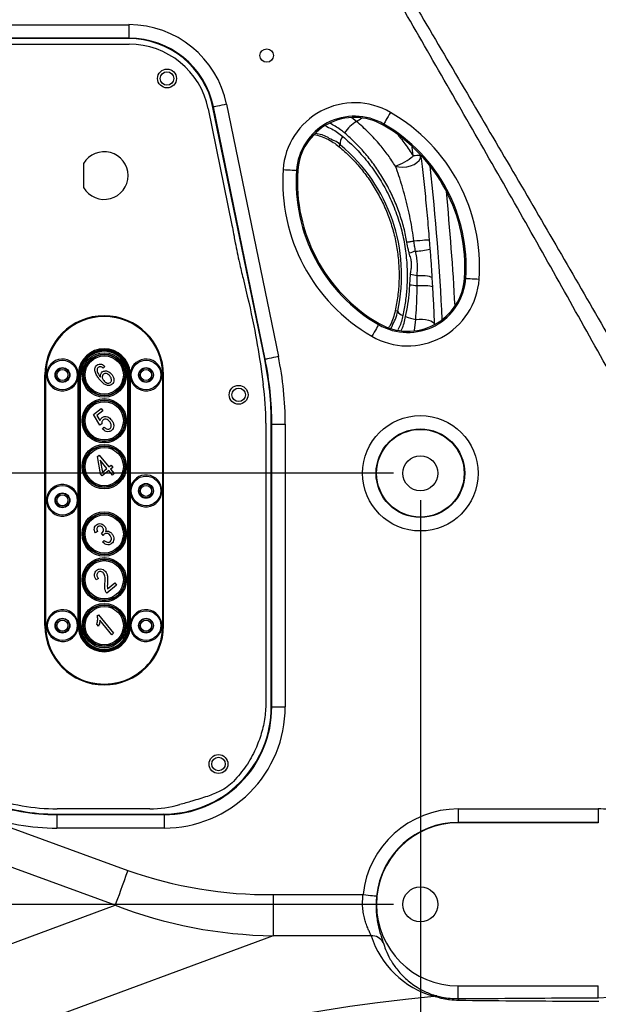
# Model space of a CAD drawing. Extents: x 0 to 4205, y 0 to 2970.
# Tile 5 of 67: x 761 to 976, y 989 to 1355. Entities that reach past the tile are written whole.
import ezdxf

# ---------------------------------------------------------------- set-up
doc = ezdxf.new("R2010")
doc.units = 0
doc.header["$LTSCALE"] = 5
doc.layers.get('0').update_dxf_attribs({"linetype": 'CONTINUOUS'})
doc.styles.add('SLDTEXTSTYLE0', font='TXT', dxfattribs={"width": 0.605})
doc.dimstyles.new('SLDDIMSTYLE0', dxfattribs={"dimtxt": 25, "dimasz": 25, "dimexe": 0, "dimexo": 0.0625, "dimgap": 6.25, "dimtad": 1, "dimdec": 1, "dimrnd": 1e-09, "dimzin": 12, "dimtxsty": 'SLDTEXTSTYLE0', "dimsah": 1, "dimcen": 0.09, "dimazin": 3, "dimtfac": 1, "dimtofl": 0, "dimtmove": 0, "dimatfit": 3, "dimtolj": 1, "dimtzin": 12})

# ---------------------------------------------------------------- blocks, each defined once
blk = doc.blocks.new('_D')
at = {"color": 7, "linetype": 'CONTINUOUS'}
for p, q in [((519.74, 1176.46), (519.74, 634.76)), ((909.74, 1176.46), (909.74, 634.76)), ((519.74, 642.26), (909.74, 642.26))]:
    blk.add_line(p, q, dxfattribs=at)
for points in [[(519.74, 642.26), (544.74, 638.51), (544.74, 646.01)], [(909.74, 642.26), (884.74, 646.01), (884.74, 638.51)]]:
    blk.add_solid(points, dxfattribs=at)
at = {"color": 7, "linetype": 'CONTINUOUS', "insert": (686.09, 674.48), "char_height": 25, "attachment_point": 1, "style": 'SLDTEXTSTYLE0'}
blk.add_mtext('390', dxfattribs=at)
blk = doc.blocks.new('_D_1')
at = {"color": 7, "linetype": 'CONTINUOUS'}
for p, q in [((509.74, 1186.46), (346.71, 1186.46)), ((354.21, 1186.46), (354.21, 1026.46)), ((899.74, 1026.46), (346.71, 1026.46))]:
    blk.add_line(p, q, dxfattribs=at)
for points in [[(354.21, 1186.46), (350.46, 1161.46), (357.96, 1161.46)], [(354.21, 1026.46), (357.96, 1051.46), (350.46, 1051.46)]]:
    blk.add_solid(points, dxfattribs=at)
at = {"color": 7, "linetype": 'CONTINUOUS', "insert": (321.99, 1077.81), "char_height": 25, "attachment_point": 1, "rotation": 90, "style": 'SLDTEXTSTYLE0'}
blk.add_mtext('160', dxfattribs=at)
blk = doc.blocks.new('_D_2')
at = {"color": 7, "linetype": 'CONTINUOUS'}
for p, q in [((909.74, 1016.46), (909.74, 634.76)), ((989.74, 1016.46), (989.74, 634.76)), ((909.74, 642.26), (989.74, 642.26))]:
    blk.add_line(p, q, dxfattribs=at)
for points in [[(909.74, 642.26), (934.74, 638.51), (934.74, 646.01)], [(989.74, 642.26), (964.74, 646.01), (964.74, 638.51)]]:
    blk.add_solid(points, dxfattribs=at)
at = {"color": 7, "linetype": 'CONTINUOUS', "insert": (930.64, 674.48), "char_height": 25, "attachment_point": 1, "style": 'SLDTEXTSTYLE0'}
blk.add_mtext('80', dxfattribs=at)
blk = doc.blocks.new('_D_5')
at = {"color": 7, "linetype": 'CONTINUOUS'}
for p, q in [((574.74, 1586.46), (346.71, 1586.46)), ((354.21, 1586.46), (354.21, 1186.46)), ((899.74, 1186.46), (346.71, 1186.46))]:
    blk.add_line(p, q, dxfattribs=at)
for points in [[(354.21, 1586.46), (350.46, 1561.46), (357.96, 1561.46)], [(354.21, 1186.46), (357.96, 1211.46), (350.46, 1211.46)]]:
    blk.add_solid(points, dxfattribs=at)
at = {"color": 7, "linetype": 'CONTINUOUS', "insert": (321.99, 1357.81), "char_height": 25, "attachment_point": 1, "rotation": 90, "style": 'SLDTEXTSTYLE0'}
blk.add_mtext('400', dxfattribs=at)

msp = doc.modelspace()

# ---------------------------------------------------------------- linework, layer by layer
at = {"color": 8, "linetype": 'CONTINUOUS'}
for p, q in [((667.45, 1352.92), (801.64, 1352.92)), ((801.64, 1352.92), (801.64, 1347.93)), ((801.64, 1347.93), (667.45, 1347.93)), ((801.5, 1347.76), (801.64, 1347.93)), ((837.83, 1323.4), (857.05, 1229.76)), ((832.94, 1322.4), (832.8, 1322.23)), ((852.16, 1228.76), (832.94, 1322.4)), ((886.05, 1317.04), (884.26, 1318.31)), ((895.92, 1315.65), (896.16, 1316.06)), ((880.02, 1308.29), (879.51, 1307.71)), ((907.08, 1304.19), (906.65, 1307.5)), ((864.25, 1298.81), (863.77, 1298.84)), ((913.01, 1273.15), (913.29, 1269.68)), ((905.8, 1256.42), (906.05, 1260.39)), ((908.5, 1256.15), (908.54, 1259.86)), ((914.02, 1258.98), (914.22, 1255.56)), ((926.12, 1258.86), (926.59, 1258.82)), ((901.32, 1246.56), (900.4, 1246.73)), ((907.53, 1239.48), (907.99, 1243.56)), ((894.45, 1242.01), (894.21, 1241.6)), ((851.99, 1228.74), (852.16, 1228.76)), ((770.76, 1222.92), (770.46, 1222.92)), ((770.76, 1129.92), (770.76, 1222.92)), ((783.1, 1222.92), (782.75, 1222.92)), ((782.75, 1177.54), (782.75, 1221.8)), ((783.1, 1129.92), (783.1, 1222.92)), ((783.31, 1222.92), (783.1, 1222.92)), ((783.66, 1222.92), (783.31, 1222.92)), ((783.31, 1129.92), (783.31, 1222.92)), ((783.66, 1129.92), (783.66, 1222.92)), ((801.25, 1222.92), (801.6, 1222.92)), ((801.25, 1129.92), (801.25, 1222.92)), ((801.6, 1129.92), (801.6, 1222.92)), ((801.6, 1222.92), (801.81, 1222.92)), ((801.81, 1129.92), (801.81, 1222.92)), ((801.81, 1222.92), (802.16, 1222.92)), ((802.16, 1181.04), (802.16, 1221.8)), ((814.16, 1222.92), (814.46, 1222.92)), ((814.16, 1129.92), (814.16, 1222.92)), ((854.61, 1204.66), (854.44, 1204.64)), ((854.61, 1099.73), (854.61, 1204.66)), ((854.61, 1204.66), (859.6, 1204.66)), ((859.6, 1204.66), (859.6, 1099.73)), ((802.16, 1131.04), (802.16, 1178.8)), ((782.75, 1131.04), (782.75, 1175.3)), ((770.76, 1129.92), (770.46, 1129.92)), ((783.1, 1129.92), (782.75, 1129.92)), ((783.31, 1129.92), (783.1, 1129.92)), ((783.66, 1129.92), (783.31, 1129.92)), ((801.25, 1129.92), (801.6, 1129.92)), ((801.6, 1129.92), (801.81, 1129.92)), ((801.81, 1129.92), (802.16, 1129.92)), ((814.16, 1129.92), (814.46, 1129.92)), ((556.85, 1128.03), (801.23, 1039.08)), ((796.53, 1026.16), (552.15, 1115.11)), ((854.44, 1099.91), (854.61, 1099.73)), ((854.61, 1099.73), (859.6, 1099.73)), ((774.95, 1059.96), (774.92, 1059.79)), ((774.92, 1059.79), (814.66, 1059.79)), ((774.92, 1059.79), (774.92, 1054.8)), ((814.66, 1059.79), (814.49, 1059.96)), ((814.66, 1059.79), (814.66, 1054.8)), ((923.74, 1061.89), (923.74, 1056.89)), ((923.74, 1061.89), (975.74, 1061.89)), ((975.74, 1061.89), (975.74, 1056.89)), ((923.74, 1056.89), (923.74, 1056.72)), ((975.74, 1056.89), (923.74, 1056.89)), ((975.74, 1056.89), (975.74, 1056.72)), ((814.66, 1054.8), (774.92, 1054.8)), ((855.12, 1030.09), (888.5, 1030.09)), ((855.12, 1030.09), (855.12, 1014.85)), ((703.65, 991.77), (796.53, 1026.16)), ((855.12, 1014.85), (768.2, 982.66)), ((891.46, 1014.85), (855.12, 1014.85)), ((923.74, 991.49), (923.74, 996.2)), ((975.74, 991.81), (975.74, 996.2)), ((975.74, 991.81), (979.81, 992.08))]:
    msp.add_line(p, q, dxfattribs=at)
at = {"color": 7, "linetype": 'CONTINUOUS'}
for p, q in [((801.5, 1347.76), (667.57, 1347.76)), ((667.67, 1345.68), (801.67, 1345.68)), ((831.03, 1321.7), (839.81, 1278.51)), ((851.99, 1228.74), (832.8, 1322.23)), ((784.81, 1301.37), (784.81, 1292.47)), ((839.81, 1278.51), (839.98, 1277.66)), ((792.67, 1226.13), (792.03, 1225.46)), ((850.37, 1227.12), (851.45, 1219.42)), ((770.46, 1129.92), (770.46, 1222.92)), ((782.75, 1221.8), (782.75, 1222.92)), ((802.16, 1221.8), (802.16, 1222.92)), ((814.46, 1129.92), (814.46, 1222.92)), ((788.53, 1208.25), (791.28, 1210.47)), ((791.92, 1209.68), (789.77, 1207.93)), ((791.28, 1210.47), (791.92, 1209.68)), ((790.83, 1204.32), (788.53, 1208.25)), ((789.77, 1207.93), (790.88, 1206.04)), ((791.62, 1204.79), (790.83, 1204.32)), ((791.86, 1202.87), (792.49, 1203.53)), ((852.46, 1205.05), (852.46, 1102.04)), ((854.44, 1099.91), (854.44, 1204.64)), ((789.93, 1192.68), (790.6, 1193.22)), ((791.09, 1186.28), (789.93, 1192.68)), ((790.6, 1193.22), (794.19, 1188.79)), ((793.48, 1188.21), (790.98, 1191.3)), ((790.98, 1191.3), (791.79, 1186.84)), ((791.79, 1186.84), (793.48, 1188.21)), ((794.19, 1188.79), (794.99, 1189.44)), ((795.63, 1188.64), (794.84, 1187.99)), ((794.84, 1187.99), (796.2, 1186.31)), ((794.99, 1189.44), (795.63, 1188.64)), ((791.73, 1185.48), (791.09, 1186.28)), ((794.13, 1187.42), (791.73, 1185.48)), ((795.49, 1185.73), (794.13, 1187.42)), ((796.2, 1186.31), (795.49, 1185.73)), ((802.16, 1178.8), (802.16, 1181.04)), ((782.75, 1175.3), (782.75, 1177.54)), ((790, 1164.79), (789.22, 1164.3)), ((791.48, 1164.23), (791.6, 1164.3)), ((792.04, 1163.35), (791.48, 1164.23)), ((791.86, 1160.87), (792.49, 1161.53)), ((790.29, 1147.43), (789.51, 1146.95)), ((796.99, 1144.95), (793.36, 1142.01)), ((793.69, 1143.59), (796.34, 1145.74)), ((796.34, 1145.74), (796.99, 1144.95)), ((789.89, 1133.6), (790.35, 1133.97)), ((790.35, 1133.97), (795.92, 1127.08)), ((782.75, 1129.92), (782.75, 1131.04)), ((790.3, 1129.69), (789.66, 1130.49)), ((795.22, 1126.51), (790.86, 1131.89)), ((802.16, 1129.92), (802.16, 1131.04)), ((795.92, 1127.08), (795.22, 1126.51)), ((774.95, 1059.96), (814.49, 1059.96)), ((809.36, 1061.92), (775.04, 1061.92)), ((975.74, 1056.72), (923.74, 1056.72)), ((923.74, 996.2), (975.74, 996.2))]:
    msp.add_line(p, q, dxfattribs=at)
at = {"color": 8, "linetype": 'CONTINUOUS', "flags": 128}
for points in [[(837.83, 1323.4), (836.91, 1323.21), (836.02, 1323.03), (835.19, 1322.86), (834.46, 1322.71), (833.85, 1322.59), (833.38, 1322.49), (833.08, 1322.43), (832.94, 1322.4)], [(898.66, 1320.37), (898.2, 1319.57), (897.75, 1318.8), (897.34, 1318.08), (896.97, 1317.45), (896.65, 1316.91), (896.41, 1316.49), (896.24, 1316.2), (896.16, 1316.06)], [(870.8, 1312.61), (873.12, 1312.12), (875.39, 1311.2), (875.39, 1311.2)], [(875.39, 1311.2), (875.39, 1311.2), (875.42, 1311.19), (875.42, 1311.19)], [(875.42, 1311.19), (875.42, 1311.19), (875.46, 1311.17), (875.46, 1311.17)], [(900.5, 1300.43), (901.8, 1300.14), (903.23, 1300.06), (904.69, 1300.2), (906.11, 1300.54), (907.39, 1301.07), (908.46, 1301.76), (909.26, 1302.56), (909.73, 1303.43), (909.84, 1304.31)], [(858.8, 1299.18), (859.72, 1299.11), (860.61, 1299.05), (861.44, 1299), (862.18, 1298.95), (862.8, 1298.91), (863.28, 1298.87), (863.61, 1298.85), (863.77, 1298.84)], [(904.76, 1272.22), (905.05, 1272.28), (905.35, 1272.33), (905.67, 1272.39), (905.99, 1272.45), (906.32, 1272.52), (906.66, 1272.58), (907, 1272.64), (907.34, 1272.71)], [(907.34, 1272.71), (908.44, 1272.79), (909.5, 1272.88), (910.47, 1272.95), (911.32, 1273.02), (912.02, 1273.08), (912.54, 1273.12), (912.88, 1273.14), (913.01, 1273.15)], [(908.54, 1259.86), (909.61, 1259.88), (910.62, 1259.86), (911.55, 1259.8), (912.37, 1259.7), (913.04, 1259.56), (913.55, 1259.39), (913.88, 1259.2), (914.02, 1258.98)], [(926.59, 1258.82), (926.76, 1258.81), (927.09, 1258.79), (927.57, 1258.76), (928.19, 1258.71), (928.93, 1258.66), (929.76, 1258.61), (930.64, 1258.55), (931.56, 1258.49)], [(908.5, 1256.15), (909.61, 1256.19), (910.66, 1256.19), (911.64, 1256.16), (912.49, 1256.1), (913.2, 1256), (913.73, 1255.88), (914.08, 1255.73), (914.22, 1255.56)], [(907.99, 1243.56), (909.25, 1243.63), (910.49, 1243.6), (911.66, 1243.49), (912.71, 1243.3), (913.59, 1243.03), (914.26, 1242.71), (914.7, 1242.33), (914.89, 1241.93)], [(894.21, 1241.6), (894.12, 1241.46), (893.96, 1241.17), (893.71, 1240.75), (893.4, 1240.22), (893.03, 1239.58), (892.62, 1238.86), (892.17, 1238.09), (891.71, 1237.29)], [(898.74, 1240.13), (899.31, 1241.07), (899.31, 1241.07), (899.31, 1241.07)], [(857.05, 1229.76), (856.13, 1229.57), (855.24, 1229.39), (854.41, 1229.22), (853.68, 1229.07), (853.07, 1228.94), (852.6, 1228.85), (852.3, 1228.79), (852.16, 1228.76)], [(801.23, 1039.08), (800.53, 1037.15), (799.84, 1035.24), (799.17, 1033.4), (798.53, 1031.65), (797.94, 1030.03), (797.4, 1028.56), (796.93, 1027.26), (796.53, 1026.16)], [(888.5, 1030.09), (889.44, 1029.99), (890.34, 1029.9), (891.18, 1029.81), (891.92, 1029.73), (892.54, 1029.67), (893.01, 1029.62), (893.33, 1029.59), (893.46, 1029.58)], [(863.64, 985.54), (873.52, 987.15), (883.58, 988.64), (893.81, 990.01), (904.19, 991.26), (914.7, 992.38)]]:
    msp.add_lwpolyline(points, dxfattribs=at)
at = {"color": 7, "linetype": 'CONTINUOUS'}
for centre, radius in [((852.74, 1341.46), 2.5), ((815.75, 1332.96), 3.5), ((815.74, 1332.96), 2.5), ((776.96, 1222.92), 5.5), ((807.96, 1222.92), 5.5), ((776.96, 1222.92), 2.75), ((776.96, 1222.92), 2.6), ((776.96, 1222.92), 2.05), ((807.96, 1222.92), 2.75), ((807.96, 1222.92), 2.6), ((807.96, 1222.92), 2.05), ((842.3, 1215.58), 3.5), ((842.34, 1215.56), 2.5), ((909.74, 1186.46), 16.26), ((909.74, 1186.46), 6.5), ((807.96, 1179.92), 5.5), ((776.96, 1176.42), 5.5), ((807.96, 1179.92), 2.75), ((807.96, 1179.92), 2.6), ((807.96, 1179.92), 2.05), ((776.96, 1176.42), 2.75), ((776.96, 1176.42), 2.6), ((776.96, 1176.42), 2.05), ((776.96, 1129.92), 5.5), ((807.96, 1129.92), 5.5), ((776.96, 1129.92), 2.75), ((776.96, 1129.92), 2.6), ((776.96, 1129.92), 2.05), ((807.96, 1129.92), 2.75), ((807.96, 1129.92), 2.6), ((807.96, 1129.92), 2.05), ((834.84, 1078.56), 3.5), ((834.84, 1078.56), 2.5), ((909.74, 1026.46), 6.5)]:
    msp.add_circle(centre, radius, dxfattribs=at)
at = {"color": 8, "linetype": 'CONTINUOUS'}
for centre, radius in [((792.46, 1222.92), 8.23), ((792.46, 1222.92), 7.75), ((792.46, 1222.92), 7.59), ((792.46, 1222.92), 7.1), ((792.46, 1205.92), 8.23), ((792.46, 1205.92), 7.75), ((792.46, 1205.92), 7.59), ((792.46, 1205.92), 7.1), ((909.74, 1186.46), 21.43), ((909.74, 1186.46), 16.43), ((792.46, 1188.92), 8.23), ((792.46, 1188.92), 7.75), ((792.46, 1188.92), 7.59), ((792.46, 1188.92), 7.1), ((792.46, 1163.92), 8.23), ((792.46, 1163.92), 7.75), ((792.46, 1163.92), 7.59), ((792.46, 1163.92), 7.1), ((792.46, 1146.92), 8.23), ((792.46, 1146.92), 7.75), ((792.46, 1146.92), 7.59), ((792.46, 1146.92), 7.1), ((792.46, 1129.92), 8.23), ((792.46, 1129.92), 7.75), ((792.46, 1129.92), 7.59), ((792.46, 1129.92), 7.1)]:
    msp.add_circle(centre, radius, dxfattribs=at)
at = {"color": 7, "linetype": 'CONTINUOUS'}
for centre, radius, start, end in [((770.76, 1129.92), 337.75, 0, 175.4304), ((584.79, 1586.3), 239.84, 254.1839, 330.156), ((584.76, 1586.34), 239.78, 254.2024, 330.1403), ((584.79, 1586.31), 239.59, 254.2139, 330.1262), ((801.5, 1315.81), 31.95, 11.5851, 90.0147), ((801.68, 1315.73), 29.95, 11.4846, 90.0154), ((885.33, 1297.37), 21.13, 59.8906, 176.1092), ((865.38, 1262.99), 60.88, 356.1092, 59.8908), ((792.46, 1296.92), 8.85, 210.185, 149.815), ((924.98, 1294.68), 60.88, 176.1092, 239.8908), ((905.04, 1260.29), 21.13, 239.8906, 356.1093), ((792.46, 1222.92), 22, 0.0001, 179.9999), ((734.61, 1204.64), 119.83, 359.9999, 11.6002), ((792.46, 1222.92), 9.71, 174.7739, 179.9993), ((776.96, 1222.92), 5.9, 349.068, 8.623), ((807.96, 1222.92), 5.9, 171.3761, 190.9345), ((792.44, 1222.92), 9.73, 0.0065, 5.2242), ((749.22, 1205.05), 103.24, 360, 8.0001), ((807.96, 1179.92), 5.9, 169.0658, 190.9342), ((776.96, 1176.42), 5.9, 349.0658, 10.9342), ((770.76, 1129.92), 337.75, 250.2449, 360), ((792.46, 1129.92), 22, 180, 0), ((776.96, 1129.92), 5.9, 351.3768, 10.9323), ((792.46, 1129.92), 9.71, 180, 185.2268), ((807.96, 1129.92), 5.9, 169.0652, 188.6241), ((792.44, 1129.92), 9.73, 354.7751, 359.9942), ((814.51, 1099.89), 39.93, 269.9731, 0.0269), ((774.94, 1136.85), 76.89, 249.9996, 270.0004), ((775.04, 1136.87), 74.95, 249.9998, 270.0002), ((809.36, 1101.97), 40.05, 269.9975, 286.0622), ((923.74, 1026.46), 30.26, 90, 270)]:
    msp.add_arc(centre, radius, start, end, dxfattribs=at)
at = {"color": 8, "linetype": 'CONTINUOUS'}
for centre, radius, start, end in [((584.79, 1586.3), 238.1, 254.39, 329.9499), ((801.64, 1315.99), 36.94, 11.5857, 90.0143), ((801.66, 1316), 31.93, 11.5606, 90.0394), ((885.33, 1297.37), 26.58, 59.8907, 176.1092), ((865.38, 1262.99), 66.33, 356.1092, 59.8908), ((885.33, 1297.37), 21.6, 59.8908, 176.1093), ((892.06, 1306.49), 12.14, 119.6826, 149.0874), ((882.49, 1324.66), 8.41, 295.0227, 311.1168), ((865.38, 1262.99), 61.35, 356.1092, 59.8907), ((883.74, 1308.95), 3.78, 138.2953, 190.0719), ((840.07, 1259.96), 62.7, 347.6556, 50.4178), ((893.55, 1320.26), 21.01, 289.3127, 310.0897), ((909.12, 1289.26), 15.07, 87.2562, 97.7857), ((924.98, 1294.68), 66.33, 176.1092, 239.8908), ((924.98, 1294.68), 61.35, 176.1092, 239.8909), ((-80.8, 1193.97), 999.88, 2.83864, 6.11085), ((-80.8, 1193.97), 1004.88, 3.11239, 5.54775), ((922.23, 1222.65), 48.4, 107.1807, 110.1035), ((907.42, 1290.93), 22.05, 271.339, 285.4295), ((905.04, 1260.29), 26.58, 239.8909, 356.1092), ((905.04, 1260.29), 21.6, 239.8908, 356.1091), ((911.23, 1278.63), 18.96, 254.1459, 261.8351), ((909.6, 1281.65), 25.52, 261.4228, 267.5264), ((903.96, 1247.91), 2.97, 207.1632, 256.3236), ((792.46, 1222.92), 21.7, 0.0001, 179.9999), ((910.21, 1259.17), 15.76, 247.8483, 261.9088), ((792.46, 1222.92), 9.71, 5.2295, 174.7705), ((792.46, 1222.92), 9.35, 0.0002, 179.9998), ((792.46, 1222.92), 9.15, 0, 180), ((792.46, 1222.92), 8.79, 0.0001, 179.9999), ((776.96, 1222.92), 5.9, 8.6247, 349.0663), ((807.96, 1222.92), 5.9, 190.9346, 171.3761), ((734.79, 1204.66), 119.82, 359.9993, 11.6006), ((734.78, 1204.66), 124.83, 359.9999, 11.6001), ((807.96, 1179.92), 5.9, 190.9341, 169.0659), ((776.96, 1176.42), 5.9, 10.934, 349.066), ((776.96, 1129.92), 5.9, 10.9334, 351.3756), ((807.96, 1129.92), 5.9, 188.6236, 169.0657), ((792.46, 1129.92), 21.7, 179.9999, 0.0001), ((792.46, 1129.92), 9.35, 179.9998, 0.0002), ((792.46, 1129.92), 9.15, 180, 0), ((792.46, 1129.92), 8.79, 179.9997, 0.0003), ((792.46, 1129.92), 9.71, 185.2291, 354.7709), ((814.7, 1099.7), 39.91, 269.9469, 0.0531), ((814.68, 1099.71), 44.92, 269.9738, 0.0261), ((774.91, 1136.67), 76.88, 249.9979, 270.0021), ((774.91, 1136.68), 81.89, 249.9997, 270.0003), ((923.74, 1026.46), 35.43, 90, 174.1235), ((975.74, 1026.45), 35.43, 83.6942, 89.9993), ((923.74, 1026.46), 30.43, 89.9999, 174.1236), ((853.79, 1187.96), 157.88, 250.5578, 270.4827), ((857.15, 1182.61), 167.78, 248.8221, 269.3071), ((891.68, 1010.02), 4.83, 28.7382, 92.5702), ((924.01, 1025.27), 34.18, 197.7536, 254.1966), ((915.47, 990.16), 2.35, 81.081, 109.0757), ((922.98, 990.7), 1.09, 4.7639, 46.1882)]:
    msp.add_arc(centre, radius, start, end, dxfattribs=at)
for points, knots in [([(979.63, 1224.53), (968.71, 1244.09), (946.87, 1283.2), (913.33, 1341.43), (883.16, 1394.18), (862.41, 1430.24), (851.42, 1449.78), (848.19, 1455.66), (846.7, 1458.82), (846.59, 1459.05)], [0, 0, 0, 0, 0.249202, 0.498414, 0.747627, 0.925394, 0.961211, 0.997125, 1, 1, 1, 1]), ([(851.03, 1457.99), (852.18, 1455.83), (854.79, 1450.88), (865.67, 1432.16), (886.63, 1396.23), (917.43, 1343.73), (951.58, 1285.83), (973.95, 1246.99), (985.14, 1227.57)], [0, 0, 0, 0, 0.02758, 0.06299, 0.243533, 0.495692, 0.74785, 1, 1, 1, 1]), ([(881.64, 1312.73), (881.14, 1313.14), (879.45, 1314.54), (877.52, 1315.6), (876.17, 1316.35)], [0, 0, 0, 0, 0.296592, 1, 1, 1, 1]), ([(900.5, 1300.43), (899.6, 1301.78), (897.82, 1304.48), (894.53, 1308.64), (890.68, 1312.91), (887.59, 1315.67), (886.05, 1317.04)], [0, 0, 0, 0, 0.219583, 0.43874, 0.719427, 1, 1, 1, 1]), ([(874.48, 1315.34), (875.3, 1315), (877.63, 1314.03), (879.63, 1312.47), (880.92, 1311.47)], [0, 0, 0, 0, 0.352527, 1, 1, 1, 1]), ([(904.76, 1272.22), (904.6, 1273.07), (904.09, 1275.77), (902.91, 1280.26), (901.04, 1285.67), (898.7, 1290.94), (895.96, 1295.95), (892.89, 1300.61), (889.49, 1304.95), (885.77, 1309.04), (883.02, 1311.5), (881.64, 1312.73)], [0, 0, 0, 0, 0.054221, 0.173543, 0.292405, 0.414922, 0.536539, 0.652153, 0.766854, 0.883856, 1, 1, 1, 1]), ([(901.51, 1311.82), (901.8, 1311.48), (903.26, 1309.78), (905.1, 1307.21), (906.58, 1304.95), (907.08, 1304.19)], [0, 0, 0, 0, 0.140398, 0.712377, 1, 1, 1, 1]), ([(880.02, 1308.29), (880.02, 1308.29), (879.48, 1309.01), (877.91, 1310.01), (876, 1310.45), (875.46, 1311.17), (875.46, 1311.17)], [0, 0, 0, 0, 0.000014, 0.501011, 0.999986, 1, 1, 1, 1]), ([(880.92, 1311.47), (882.65, 1309.92), (886.13, 1306.82), (890.72, 1301.47), (894.81, 1295.64), (898.26, 1289.32), (901.06, 1282.59), (903.09, 1275.76), (904.34, 1268.94), (904.91, 1262.24), (904.83, 1255.98), (904.27, 1250.24), (903.59, 1246.76), (903.25, 1245.03)], [0, 0, 0, 0, 0.094354, 0.189899, 0.286156, 0.38395, 0.483001, 0.582301, 0.673706, 0.765226, 0.855699, 0.92836, 1, 1, 1, 1]), ([(909.84, 1304.31), (910.01, 1302.96), (910.37, 1300.12), (910.87, 1295.8), (911.35, 1291.33), (911.97, 1285.22), (912.53, 1279.15), (912.9, 1274.59), (913.01, 1273.15)], [0, 0, 0, 0, 0.130443, 0.274236, 0.416211, 0.561218, 0.862094, 1, 1, 1, 1]), ([(907.34, 1272.71), (907.15, 1274.04), (906.56, 1278.16), (905.18, 1284.99), (903.41, 1291.69), (901.8, 1296.82), (900.93, 1299.24), (900.5, 1300.43)], [0, 0, 0, 0, 0.1414609, 0.4360793, 0.7305119, 0.8669225, 1, 1, 1, 1]), ([(905.59, 1268.1), (905.49, 1268.52), (905.15, 1269.89), (904.92, 1271.27), (904.76, 1272.22)], [0, 0, 0, 0, 0.312559, 1, 1, 1, 1]), ([(907.93, 1268.89), (907.82, 1269.52), (907.59, 1270.79), (907.42, 1272.07), (907.34, 1272.71)], [0, 0, 0, 0, 0.498645, 1, 1, 1, 1]), ([(906.05, 1260.39), (906.09, 1260.63), (906.2, 1261.41), (906.42, 1262.74), (906.57, 1264.48), (906.17, 1266.28), (905.79, 1267.49), (905.59, 1268.1)], [0, 0, 0, 0, 0.090658, 0.301444, 0.516504, 0.75477, 1, 1, 1, 1]), ([(908.54, 1259.86), (908.58, 1260.59), (908.66, 1262.05), (908.67, 1264.3), (908.4, 1266.59), (908.09, 1268.12), (907.93, 1268.89)], [0, 0, 0, 0, 0.24045, 0.482941, 0.741167, 1, 1, 1, 1]), ([(904.27, 1244.57), (904.57, 1246.12), (905.17, 1249.24), (905.62, 1253.21), (905.75, 1255.62), (905.8, 1256.42)], [0, 0, 0, 0, 0.395646, 0.799002, 1, 1, 1, 1]), ([(907.99, 1243.56), (908.11, 1245.16), (908.36, 1248.39), (908.5, 1252.59), (908.5, 1255.19), (908.5, 1256.15)], [0, 0, 0, 0, 0.381069, 0.770231, 1, 1, 1, 1]), ([(914.22, 1255.56), (914.35, 1253.27), (914.6, 1248.73), (914.79, 1244.18), (914.89, 1241.93)], [0, 0, 0, 0, 0.503534, 1, 1, 1, 1]), ([(899.35, 1241.14), (899.35, 1241.14), (899.57, 1242.02), (900.67, 1243.66), (901.07, 1245.56), (901.32, 1246.56), (901.32, 1246.56)], [0, 0, 0, 0, 0.000011, 0.467714, 0.999989, 1, 1, 1, 1]), ([(903.25, 1245.03), (902.9, 1243.52), (902.46, 1241.66), (901.59, 1239.97), (901.42, 1239.65)], [0, 0, 0, 0, 0.8128451, 1, 1, 1, 1]), ([(902.65, 1239.44), (902.72, 1239.59), (903.51, 1241.2), (903.91, 1242.97), (904.27, 1244.57)], [0, 0, 0, 0, 0.091025, 1, 1, 1, 1]), ([(899.31, 1241.07), (899.31, 1241.07), (899.31, 1241.08), (899.32, 1241.09), (899.33, 1241.1), (899.33, 1241.1)], [0, 0, 0, 0, 0.001693, 0.998439, 1, 1, 1, 1]), ([(899.33, 1241.1), (899.33, 1241.1), (899.33, 1241.12), (899.34, 1241.13), (899.35, 1241.14), (899.35, 1241.14)], [0, 0, 0, 0, 0.001458, 0.998542, 1, 1, 1, 1]), ([(891.46, 1014.85), (891.31, 1015.19), (890.94, 1016.01), (890.33, 1017.37), (889.68, 1019.04), (889.08, 1020.94), (888.61, 1023.04), (888.32, 1025.29), (888.25, 1027.67), (888.41, 1029.27), (888.5, 1030.09)], [0, 0, 0, 0, 0.072128, 0.170609, 0.283839, 0.413101, 0.548286, 0.693124, 0.844779, 1, 1, 1, 1]), ([(893.46, 1029.58), (893.39, 1028.66), (893.25, 1026.84), (893.31, 1024.16), (893.55, 1021.63), (893.94, 1019.25), (894.44, 1017.11), (894.98, 1015.21), (895.49, 1013.66), (895.79, 1012.73), (895.92, 1012.34)], [0, 0, 0, 0, 0.157657, 0.310492, 0.457721, 0.59231, 0.722165, 0.83263, 0.930237, 1, 1, 1, 1]), ([(895.92, 1012.34), (896.21, 1011.44), (896.92, 1009.29), (898.54, 1005.93), (900.97, 1002.28), (903.66, 999.44), (906.26, 997.23), (908.62, 995.6), (911.05, 994.29), (913.5, 993.21), (915.02, 992.74), (915.84, 992.48)], [0, 0, 0, 0, 0.0967074, 0.2322817, 0.3790832, 0.5438395, 0.630611, 0.7269604, 0.837118, 0.9131526, 1, 1, 1, 1]), ([(924.07, 990.79), (922.9, 990.84), (921.14, 990.92), (918.81, 991.3), (916.84, 991.72), (915.49, 992.14), (914.7, 992.38)], [0, 0, 0, 0, 0.366963, 0.555932, 0.741527, 1, 1, 1, 1]), ([(915.84, 992.48), (916.48, 992.32), (918.09, 991.91), (920.73, 991.55), (922.73, 991.51), (923.74, 991.49)], [0, 0, 0, 0, 0.248898, 0.623109, 1, 1, 1, 1]), ([(923.74, 991.49), (930.34, 991.54), (943.56, 991.64), (960.89, 991.75), (971.63, 991.79), (975.74, 991.81)], [0, 0, 0, 0, 0.380743, 0.762824, 1, 1, 1, 1]), ([(975.97, 990.4), (971.89, 990.41), (961.19, 990.46), (943.89, 990.57), (930.67, 990.71), (924.07, 990.79)], [0, 0, 0, 0, 0.236106, 0.618281, 1, 1, 1, 1])]:
    msp.add_open_spline(points, degree=3, knots=knots, dxfattribs=at)
at = {"color": 7, "linetype": 'CONTINUOUS'}
for points, knots in [([(870.42, 1312.17), (871.19, 1311.98), (872.79, 1311.57), (875.13, 1310.58), (877.43, 1309.32), (878.82, 1308.25), (879.51, 1307.71)], [0, 0, 0, 0, 0.233107, 0.484249, 0.743347, 1, 1, 1, 1]), ([(879.51, 1307.71), (880.93, 1306.46), (883.74, 1303.99), (887.46, 1299.88), (890.82, 1295.48), (893.81, 1290.75), (896.38, 1285.69), (898.49, 1280.38), (900.12, 1274.88), (901.22, 1269.24), (901.81, 1263.56), (901.87, 1257.88), (901.45, 1252.24), (900.75, 1248.56), (900.4, 1246.73)], [0, 0, 0, 0, 0.083876, 0.165324, 0.245011, 0.328949, 0.412786, 0.496, 0.581607, 0.666179, 0.750149, 0.83423, 0.917642, 1, 1, 1, 1]), ([(839.98, 1277.66), (840.19, 1276.61), (840.56, 1274.72), (840.91, 1272.83), (841.07, 1271.99)], [0, 0, 0, 0, 0.559995, 1, 1, 1, 1]), ([(841.07, 1271.99), (841.56, 1269.52), (842.44, 1265.11), (843.49, 1260.74), (843.96, 1258.81)], [0, 0, 0, 0, 0.559988, 1, 1, 1, 1]), ([(913.29, 1269.68), (913.35, 1268.79), (913.49, 1267.02), (913.68, 1264.35), (913.86, 1261.67), (913.97, 1259.88), (914.02, 1258.98)], [0, 0, 0, 0, 0.248559, 0.49695, 0.749628, 1, 1, 1, 1]), ([(843.96, 1258.81), (845.37, 1252.94), (847.88, 1242.45), (849.61, 1231.8), (850.37, 1227.12)], [0, 0, 0, 0, 0.559941, 1, 1, 1, 1]), ([(900.4, 1246.73), (900.16, 1245.83), (899.69, 1244.02), (898.82, 1241.93), (898.14, 1240.81), (897.94, 1240.48)], [0, 0, 0, 0, 0.414906, 0.829826, 1, 1, 1, 1]), ([(790.74, 1221.25), (790.43, 1221.65), (789.82, 1222.44), (789.09, 1223.76), (788.89, 1225.03), (789.2, 1226.01), (789.55, 1226.37), (789.73, 1226.54)], [0, 0, 0, 0, 0.250981, 0.501583, 0.750199, 0.875093, 1, 1, 1, 1]), ([(789.73, 1226.54), (790, 1226.71), (790.52, 1227.04), (791.68, 1226.95), (792.3, 1226.44), (792.67, 1226.13)], [0, 0, 0, 0, 0.280045, 0.560137, 1, 1, 1, 1]), ([(790.22, 1225.76), (790.11, 1225.65), (789.89, 1225.43), (789.76, 1224.87), (789.82, 1224.48), (789.87, 1224.23)], [0, 0, 0, 0, 0.27963, 0.559595, 1, 1, 1, 1]), ([(789.87, 1224.23), (790.04, 1223.8), (790.34, 1223.02), (790.86, 1222.36), (791.09, 1222.07)], [0, 0, 0, 0, 0.55904, 1, 1, 1, 1]), ([(791.14, 1225.97), (790.96, 1225.99), (790.62, 1226.02), (790.34, 1225.84), (790.22, 1225.76)], [0, 0, 0, 0, 0.559391, 1, 1, 1, 1]), ([(791.09, 1222.07), (791.07, 1222.27), (791.02, 1222.68), (791.17, 1223.41), (791.53, 1223.81), (791.74, 1224.05)], [0, 0, 0, 0, 0.281184, 0.56199, 1, 1, 1, 1]), ([(792.03, 1225.46), (791.88, 1225.59), (791.62, 1225.81), (791.29, 1225.92), (791.14, 1225.97)], [0, 0, 0, 0, 0.5607073, 1, 1, 1, 1]), ([(791.74, 1224.05), (792.07, 1224.23), (792.74, 1224.57), (794.11, 1224.29), (794.79, 1223.61), (795.2, 1223.19)], [0, 0, 0, 0, 0.278654, 0.559657, 1, 1, 1, 1]), ([(795.35, 1219.47), (795.16, 1219.34), (794.77, 1219.09), (793.84, 1218.95), (792.7, 1219.31), (791.64, 1220.2), (791.04, 1220.9), (790.74, 1221.25)], [0, 0, 0, 0, 0.125043, 0.250031, 0.498594, 0.749069, 1, 1, 1, 1]), ([(792.17, 1223.23), (792.01, 1223.03), (791.69, 1222.65), (791.68, 1221.71), (792.03, 1221.17), (792.25, 1220.84)], [0, 0, 0, 0, 0.278771, 0.559734, 1, 1, 1, 1]), ([(794.51, 1222.59), (794.34, 1222.78), (794, 1223.16), (793.36, 1223.48), (792.69, 1223.54), (792.35, 1223.33), (792.17, 1223.23)], [0, 0, 0, 0, 0.281173, 0.561, 0.780868, 1, 1, 1, 1]), ([(792.25, 1220.84), (792.43, 1220.64), (792.79, 1220.24), (793.47, 1219.92), (794.18, 1219.84), (794.55, 1220.05), (794.74, 1220.15)], [0, 0, 0, 0, 0.281069, 0.561086, 0.781243, 1, 1, 1, 1]), ([(794.74, 1220.15), (794.85, 1220.28), (795.08, 1220.54), (795.15, 1221.05), (795.07, 1221.79), (794.74, 1222.26), (794.51, 1222.59)], [0, 0, 0, 0, 0.185989, 0.37295, 0.560248, 1, 1, 1, 1]), ([(795.2, 1223.19), (795.42, 1222.87), (795.86, 1222.24), (796.13, 1221.17), (795.99, 1220.15), (795.56, 1219.7), (795.35, 1219.47)], [0, 0, 0, 0, 0.280799, 0.561115, 0.780613, 1, 1, 1, 1]), ([(790.88, 1206.04), (790.99, 1206.27), (791.18, 1206.68), (791.52, 1206.99), (791.67, 1207.13)], [0, 0, 0, 0, 0.55982, 1, 1, 1, 1]), ([(792.05, 1206.26), (791.94, 1206.15), (791.73, 1205.94), (791.54, 1205.42), (791.59, 1205.03), (791.62, 1204.79)], [0, 0, 0, 0, 0.280159, 0.560778, 1, 1, 1, 1]), ([(791.67, 1207.13), (792, 1207.3), (792.66, 1207.65), (794.03, 1207.37), (794.71, 1206.69), (795.12, 1206.28)], [0, 0, 0, 0, 0.27874, 0.559659, 1, 1, 1, 1]), ([(794.44, 1205.66), (794.27, 1205.86), (793.92, 1206.24), (793.26, 1206.56), (792.57, 1206.58), (792.22, 1206.37), (792.05, 1206.26)], [0, 0, 0, 0, 0.281033, 0.56058, 0.780381, 1, 1, 1, 1]), ([(795.12, 1206.28), (795.35, 1205.94), (795.82, 1205.26), (796.06, 1204.13), (795.89, 1203.04), (795.43, 1202.58), (795.2, 1202.35)], [0, 0, 0, 0, 0.280734, 0.560869, 0.7804, 1, 1, 1, 1]), ([(795.2, 1202.35), (794.89, 1202.16), (794.29, 1201.8), (792.96, 1201.91), (792.28, 1202.51), (791.86, 1202.87)], [0, 0, 0, 0, 0.279952, 0.560384, 1, 1, 1, 1]), ([(792.49, 1203.53), (792.66, 1203.39), (792.99, 1203.09), (793.56, 1202.82), (794.16, 1202.78), (794.46, 1202.96), (794.61, 1203.05)], [0, 0, 0, 0, 0.281118, 0.561124, 0.780996, 1, 1, 1, 1]), ([(794.61, 1203.05), (794.74, 1203.18), (794.99, 1203.45), (795.1, 1204), (795.04, 1204.79), (794.69, 1205.31), (794.44, 1205.66)], [0, 0, 0, 0, 0.186398, 0.373333, 0.560629, 1, 1, 1, 1]), ([(789.22, 1164.3), (789.08, 1164.58), (788.79, 1165.14), (788.73, 1166.03), (789, 1166.81), (789.35, 1167.16), (789.53, 1167.33)], [0, 0, 0, 0, 0.280675, 0.560004, 0.779935, 1, 1, 1, 1]), ([(789.53, 1167.33), (789.81, 1167.5), (790.36, 1167.84), (791.29, 1167.76), (792.06, 1167.42), (792.4, 1167.04), (792.57, 1166.86)], [0, 0, 0, 0, 0.27906, 0.55875, 0.779192, 1, 1, 1, 1]), ([(790.12, 1166.64), (789.99, 1166.5), (789.72, 1166.22), (789.63, 1165.5), (789.86, 1165.06), (790, 1164.79)], [0, 0, 0, 0, 0.280071, 0.559911, 1, 1, 1, 1]), ([(791.83, 1166.33), (791.71, 1166.46), (791.46, 1166.73), (790.97, 1166.89), (790.49, 1166.88), (790.24, 1166.72), (790.12, 1166.64)], [0, 0, 0, 0, 0.280464, 0.559886, 0.78, 1, 1, 1, 1]), ([(791.6, 1164.3), (791.75, 1164.45), (792.06, 1164.75), (792.22, 1165.36), (792.12, 1165.91), (791.93, 1166.19), (791.83, 1166.33)], [0, 0, 0, 0, 0.280147, 0.559289, 0.779356, 1, 1, 1, 1]), ([(792.57, 1166.86), (792.69, 1166.7), (792.92, 1166.37), (793.13, 1165.66), (793, 1165.16), (792.93, 1164.85)], [0, 0, 0, 0, 0.280998, 0.561772, 1, 1, 1, 1]), ([(792.46, 1163.84), (792.37, 1163.76), (792.21, 1163.61), (792.1, 1163.43), (792.04, 1163.35)], [0, 0, 0, 0, 0.559682, 1, 1, 1, 1]), ([(794.63, 1163.42), (794.47, 1163.59), (794.15, 1163.93), (793.53, 1164.16), (792.92, 1164.14), (792.61, 1163.94), (792.46, 1163.84)], [0, 0, 0, 0, 0.280588, 0.560065, 0.780053, 1, 1, 1, 1]), ([(792.93, 1164.85), (793.18, 1164.92), (793.68, 1165.07), (794.58, 1164.75), (795.04, 1164.29), (795.33, 1164)], [0, 0, 0, 0, 0.2796694, 0.5598193, 1, 1, 1, 1]), ([(794.64, 1161.07), (794.8, 1161.25), (795.12, 1161.63), (795.17, 1162.55), (794.83, 1163.09), (794.63, 1163.42)], [0, 0, 0, 0, 0.279242, 0.560372, 1, 1, 1, 1]), ([(795.33, 1164), (795.55, 1163.68), (795.98, 1163.05), (796.08, 1161.97), (795.84, 1160.99), (795.41, 1160.56), (795.2, 1160.35)], [0, 0, 0, 0, 0.280399, 0.55994, 0.780057, 1, 1, 1, 1]), ([(795.2, 1160.35), (794.9, 1160.17), (794.29, 1159.8), (792.97, 1159.92), (792.28, 1160.51), (791.86, 1160.87)], [0, 0, 0, 0, 0.279991, 0.560559, 1, 1, 1, 1]), ([(792.49, 1161.53), (792.85, 1161.24), (793.34, 1160.83), (794.18, 1160.78), (794.49, 1160.97), (794.64, 1161.07)], [0, 0, 0, 0, 0.559625, 0.779839, 1, 1, 1, 1]), ([(789.68, 1150.45), (789.97, 1150.65), (790.56, 1151.04), (791.57, 1150.93), (792.38, 1150.53), (792.76, 1150.14), (792.95, 1149.94)], [0, 0, 0, 0, 0.279685, 0.558256, 0.77909, 1, 1, 1, 1]), ([(789.51, 1146.95), (789.32, 1147.26), (788.93, 1147.88), (788.75, 1148.92), (789.05, 1149.85), (789.47, 1150.25), (789.68, 1150.45)], [0, 0, 0, 0, 0.2809098, 0.5600964, 0.7797677, 1, 1, 1, 1]), ([(790.22, 1149.72), (790.11, 1149.61), (789.88, 1149.38), (789.73, 1148.91), (789.75, 1148.2), (790.07, 1147.75), (790.29, 1147.43)], [0, 0, 0, 0, 0.186999, 0.373863, 0.56103, 1, 1, 1, 1]), ([(792.23, 1149.38), (792.08, 1149.53), (791.79, 1149.85), (791.21, 1150.03), (790.65, 1150), (790.36, 1149.81), (790.22, 1149.72)], [0, 0, 0, 0, 0.280426, 0.559942, 0.779917, 1, 1, 1, 1]), ([(792.71, 1145.67), (792.77, 1146.38), (792.86, 1147.37), (792.67, 1148.65), (792.37, 1149.14), (792.23, 1149.38)], [0, 0, 0, 0, 0.560606, 0.78064, 1, 1, 1, 1]), ([(792.95, 1149.94), (793.17, 1149.59), (793.61, 1148.9), (793.76, 1147.44), (793.71, 1146.4), (793.67, 1145.77)], [0, 0, 0, 0, 0.27914, 0.559082, 1, 1, 1, 1]), ([(793.36, 1142.01), (793.18, 1142.31), (792.8, 1142.92), (792.61, 1144.2), (792.67, 1145.11), (792.71, 1145.67)], [0, 0, 0, 0, 0.2789948, 0.5591471, 1, 1, 1, 1]), ([(793.67, 1145.77), (793.63, 1145.36), (793.56, 1144.63), (793.65, 1143.91), (793.69, 1143.59)], [0, 0, 0, 0, 0.5606611, 1, 1, 1, 1]), ([(789.66, 1130.49), (789.83, 1131.06), (790.14, 1132.08), (789.97, 1133.13), (789.89, 1133.6)], [0, 0, 0, 0, 0.560195, 1, 1, 1, 1]), ([(790.86, 1131.89), (790.81, 1131.47), (790.72, 1130.71), (790.43, 1130), (790.3, 1129.69)], [0, 0, 0, 0, 0.5597687, 1, 1, 1, 1]), ([(852.46, 1102.04), (852.37, 1099.99), (852.2, 1095.88), (850.85, 1089.84), (848.58, 1083.72), (845.24, 1077.64), (842.06, 1073.97), (840.47, 1072.12)], [0, 0, 0, 0, 0.186762, 0.373572, 0.559876, 0.778903, 1, 1, 1, 1]), ([(840.47, 1072.12), (839.69, 1071.41), (838.15, 1069.98), (834.87, 1068.09), (832.33, 1067.14), (830.78, 1066.56)], [0, 0, 0, 0, 0.279381, 0.558934, 1, 1, 1, 1]), ([(830.78, 1066.56), (828.86, 1065.96), (825.43, 1064.89), (821.97, 1063.91), (820.44, 1063.48)], [0, 0, 0, 0, 0.559994, 1, 1, 1, 1])]:
    msp.add_open_spline(points, degree=3, knots=knots, dxfattribs=at)

# ---------------------------------------------------------------- dimensions: what is measured, and where the dimension line sits
for base, p1, p2, picture, middle in [((354.21, 1186.46), (584.74, 1586.46), (909.74, 1186.46), '_D_5', (354.21, 1386.46)), ((354.21, 1026.46), (519.74, 1186.46), (909.74, 1026.46), '_D_1', (354.21, 1106.46))]:
    dim = msp.add_linear_dim(base=base, p1=p1, p2=p2, angle=90, dimstyle='SLDDIMSTYLE0', dxfattribs=at)
    dim.commit()
    dim.dimension.update_dxf_attribs({"geometry": picture, "text_midpoint": middle, "dimtype": 160})
for base, p1, p2, picture, middle in [((909.74, 642.26), (519.74, 1186.46), (909.74, 1186.46), '_D', (714.74, 642.26)), ((989.74, 642.26), (909.74, 1026.46), (989.74, 1026.46), '_D_2', (949.74, 642.26))]:
    dim = msp.add_linear_dim(base=base, p1=p1, p2=p2, dimstyle='SLDDIMSTYLE0', dxfattribs=at)
    dim.commit()
    dim.dimension.update_dxf_attribs({"geometry": picture, "text_midpoint": middle, "dimtype": 160})

doc.saveas('drawing.dxf')
